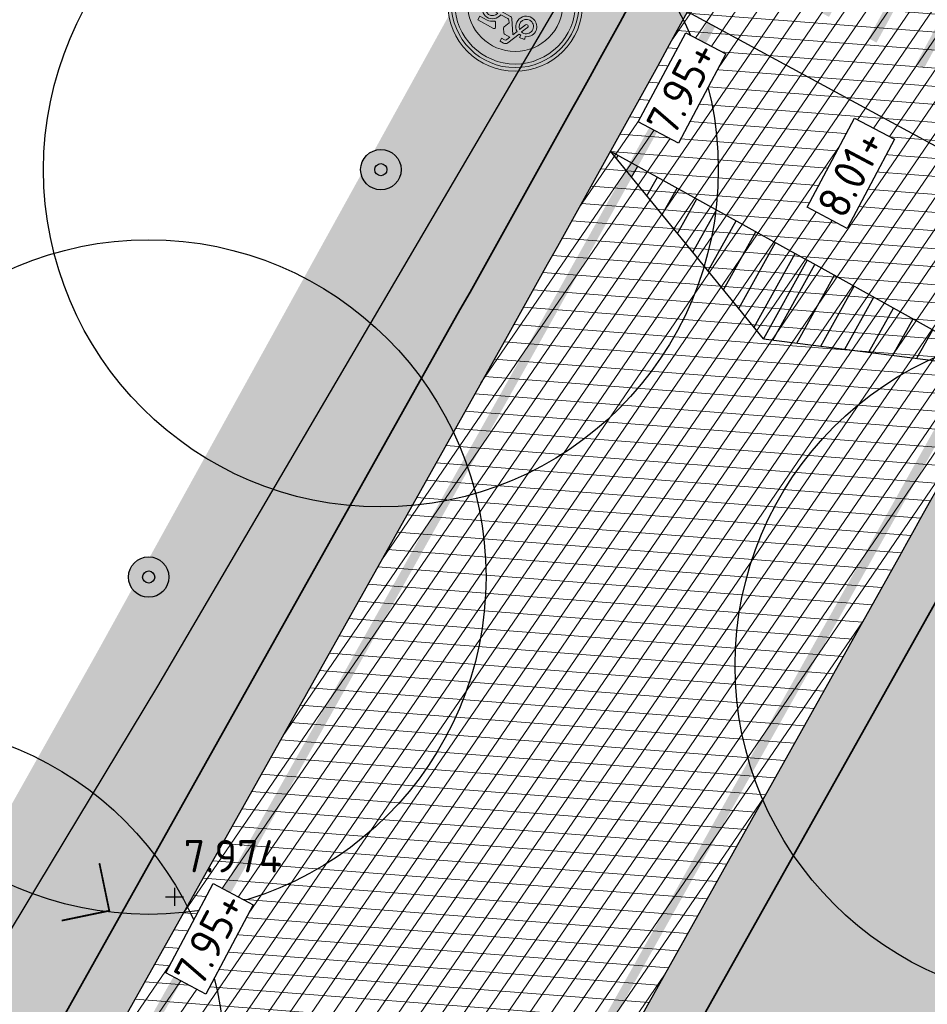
# Model space of a CAD drawing. Header units: metres. Extents: x 157685 to 160831, y 403691 to 406312.
# Tile 87 of 134: x 159799 to 159809, y 404999 to 405010. Entities that reach past the tile are written whole.
import ezdxf

# ---------------------------------------------------------------- set-up
doc = ezdxf.new("R2010")
doc.units = ezdxf.units.M
doc.linetypes.add('VW-1-3_STREEP', pattern=[4, 1, -3])
doc.layers.get('Defpoints').update_dxf_attribs({"color": 171})
for name, color, linetype, lineweight in [('B-WE-GR-BOOM-S (ingemeten)', 90, 'Continuous', 25), ('B-WE-OG-HOOGTEPUNT-S', 7, 'Continuous', 25), ('B-WE-OG-HOOGTEPUNT-T18', 10, 'Continuous', 18), ('N-WE-GR-GRAS-A', 62, 'Continuous', 18), ('N-WE-GW-HOOGTE_AFWERKHOOGTE-T25', 7, 'Continuous', 25), ('N-WE-VH-GESLOTENVERHARDING_ASFALT-A-200', 253, 'Continuous', 18), ('N-WE-VH-HALFVERHARDING_GRASBETONSTEEN-A-200', 132, 'Continuous', 18), ('N-WE-VH-HALFVERHARDING_GRASBETONSTEEN-G', 7, 'Continuous', 35), ('N-WE-VH-KANTVERHARDING-G', 7, 'Continuous', 30), ('N-WE-VH-PLATEAU_TALUD-S', 7, 'Continuous', 25), ('N-WE-VH-VERHARDING_ASFALT-A', 252, 'Continuous', 18), ('N-WE-VW-MARKERING_LANGS_STREEP_13_010-G', 7, 'VW-1-3_STREEP', 13), ('N-WE-VW-VERKEERSTEKEN_BORD_C-S-200', 7, 'Continuous', 25)]:
    doc.layers.add(name, color=color, linetype=linetype, lineweight=lineweight)
doc.layers.add('Iv-a-afwateringsprofiel', color=5, linetype='Continuous')
doc.styles.add('NLCS-ISO', font='NLCS-ISO.TTF')
doc.styles.add('NLCS-ISO-M200-T18', font='NLCS-ISO.TTF', dxfattribs={"height": 0.36})
pattern_1 = [(0, (0, 0), (1, 1), [0.12, -0.8]), (45, (0.4, 0.2), (-0.1131370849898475, 1.866761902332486), [0.12, -0.8]), (29.99999999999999, (0.08, 0.12), (0.2274613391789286, 1.286025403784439), [0.12, -0.8]), (15, (0.32, 0.48), (0.3856270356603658, 0.7244941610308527), [0.12, -0.8]), (135, (0.16, 2), (-0.02828427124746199, -0.6505382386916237), [0.12, -0.8]), (150, (1.2, 0.4), (0.2156921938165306, -0.5864101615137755), [0.12, -0.8]), (165, (0.24, 0.04), (0.1434520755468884, -0.7010146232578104), [0.12, -0.8]), (85, (0.4, 0.4), (-0.872677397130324, 1.040016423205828), [0.12, -0.8]), (99.99999999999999, (0, 0), (-1.112117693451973, 0.7787131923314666), [0.12, -0.7999999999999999])]
pattern_2 = [(45, (0, 0), (-0.1979898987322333, 0.1979898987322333), [0.14, -0.14]), (135, (0, 0), (-0.1979898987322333, -0.1979898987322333), [0.14, -0.14]), (45, (-0.098994, 0.098994), (-0.1979898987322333, 0.1979898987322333), [0.14, -0.14]), (135, (0.098994, 0.098994), (-0.1979898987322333, -0.1979898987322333), [0.14, -0.14])]

# ---------------------------------------------------------------- blocks, each defined once
blk = doc.blocks.new('*U72')
for points, const_width in [([(-0.04764860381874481, -0.08791820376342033), (-4.443558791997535, 2.294511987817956)], 0.1999999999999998), ([(-5.455014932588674, 0.1128564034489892), (-4.311689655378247, 2.223024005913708)], 0.09999999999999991), ([(-4.429059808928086, 1.376658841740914), (-4.047951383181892, 2.080048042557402)], 0.09999999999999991), ([(-4.927505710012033, -0.1730352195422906), (-3.784180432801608, 1.937132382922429)], 0.09999999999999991), ([(-3.901550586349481, 1.090767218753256), (-3.520442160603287, 1.794156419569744)], 0.09999999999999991), ([(-4.399996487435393, -0.4589268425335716), (-3.256671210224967, 1.651240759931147)], 0.09999999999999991), ([(-3.374041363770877, 0.8048755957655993), (-2.992932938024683, 1.508264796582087)], 0.09999999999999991), ([(-3.872487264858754, -0.7448184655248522), (-2.729161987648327, 1.365349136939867)], 0.09999999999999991), ([(-2.846532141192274, 0.518983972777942), (-2.465423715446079, 1.222373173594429)], 0.09999999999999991), ([(-3.344978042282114, -1.030710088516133), (-2.201652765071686, 1.079457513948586)], 0.09999999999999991), ([(-2.31902291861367, 0.2330923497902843), (-1.937914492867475, 0.9364815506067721)], 0.09999999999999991), ([(-2.817468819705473, -1.316601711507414), (-1.674143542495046, 0.7935658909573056)], 0.09999999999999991), ([(-1.791513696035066, -0.05279927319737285), (-1.410405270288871, 0.6505899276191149)], 0.09999999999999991), ([(-2.289959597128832, -1.602493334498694), (-1.146634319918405, 0.5076742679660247)], 0.09999999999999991), ([(-1.264004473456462, -0.3386908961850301), (-0.8828960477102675, 0.3646983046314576)], 0.09999999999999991), ([(-1.762450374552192, -1.888384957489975), (-0.6191250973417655, 0.2217826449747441)], 0.09999999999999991), ([(-0.7364952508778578, -0.6245825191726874), (-0.3553868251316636, 0.07880668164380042)], 0.09999999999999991), ([(-1.234941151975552, -2.174276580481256), (-0.09161587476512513, -0.06410897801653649)], 0.09999999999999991)]:
    blk.add_lwpolyline(points, dxfattribs=dict(const_width=const_width))
for points in [[(0, 0), (-4.395910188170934, 2.382430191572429)], [(-1.524519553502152, -2.81352328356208), (-5.920552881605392, -0.4311043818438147)]]:
    blk.add_lwpolyline(points)
blk = doc.blocks.new('SGR-BOOM_01')
at = {"ltscale": 0.1}
h = blk.add_hatch(color=256, dxfattribs=at)
edge = h.paths.add_edge_path()
edge.add_arc((7.366995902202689e-12, -5.115907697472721e-12), 0.15, 0, 360)
for centre, radius in [((0, 0), 2.5), ((7.366995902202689e-12, -5.115907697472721e-12), 0.04499999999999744)]:
    blk.add_circle(centre, radius)
blk.add_circle((7.366995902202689e-12, -5.115907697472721e-12), 0.15, dxfattribs=at)
blk = doc.blocks.new('SOG-HOOGTEPUNT-SO')
for p, q in [((-0.5, 0), (0.5, 0)), ((0, 0.5), (0, -0.5))]:
    blk.add_line(p, q)
blk = doc.blocks.new('*U874')
h = blk.add_hatch()
h.set_pattern_fill('AMO-BODEM_LEEM', color=256, scale=0.1, angle=135, pattern_type=2)
h.set_pattern_definition([(270, (-0.4999999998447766, -0.5295081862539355), (0.25, -5.551115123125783e-17), [])])
h.paths.add_polyline_path([(2.500000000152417, 0), (2.500000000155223, 1.000000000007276), (0, 0)])
h = blk.add_hatch()
h.set_pattern_fill('AMO-BODEM_LEEM', color=256, scale=0.1, angle=135, pattern_type=2)
h.set_pattern_definition([(270, (-1.499999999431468, -0.5295081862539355), (0.25, -5.551115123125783e-17), [])])
h.paths.add_polyline_path([(2.500000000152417, 0), (2.500000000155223, 1.000000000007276), (5.000000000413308, 0)])
for points in [[(2.500000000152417, 0), (2.500000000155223, 1.000000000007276), (0, 0)], [(2.500000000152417, 0), (2.500000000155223, 1.000000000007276), (5.000000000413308, 0)]]:
    blk.add_lwpolyline(points, close=True)
blk = doc.blocks.new('N-SVW-VERKEERSTEKEN_BORD_C15-SO')
at = {"true_color": 0xff0000}
h = blk.add_hatch(color=1, dxfattribs=at)
h.dxf.hatch_style = 1
h.paths.add_polyline_path([(-3.75, 0), (-3.55, 0, -1), (3.55, 0), (3.75, 0, 1)])
at = {"true_color": 0xffffff}
h = blk.add_hatch(color=7, dxfattribs=at)
h.dxf.hatch_style = 1
h.paths.add_polyline_path([(-3.55, 0), (-3.35, 0, -1), (3.35, 0), (3.55, 0, 1)])
at = {"true_color": 0xff0000}
h = blk.add_hatch(color=1, dxfattribs=at)
h.dxf.hatch_style = 1
h.paths.add_polyline_path([(-3.35, 0), (-2.649999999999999, 0, -1), (2.649999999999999, 0), (3.35, 0, 1)])
at = {"true_color": 0xffffff}
h = blk.add_hatch(color=7, dxfattribs=at)
h.dxf.hatch_style = 1
h.paths.add_polyline_path([(-0.6572742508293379, 2.116398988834, -0.3213273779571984), (-0.4646089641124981, 2.229175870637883), (-0.2343322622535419, 2.229175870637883), (-0.2343322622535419, 2.13988939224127), (0.440859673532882, 2.613071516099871, 0.2775141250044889), (-2.101371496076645, 1.614539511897), (-1.594839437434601, 1.178809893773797, -0.1360194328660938), (-1.348066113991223, 1.350403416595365), (-1.409139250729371, 1.481995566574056, -0.1068023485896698), (-1.094289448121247, 1.53840312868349), (-1.094289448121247, 1.397403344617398), (-0.9862163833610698, 1.378626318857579)])
at = {"true_color": 0x191919}
h = blk.add_hatch(color=250, dxfattribs=at)
h.dxf.hatch_style = 1
h.paths.add_polyline_path([(-0.06518606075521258, 1.491403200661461), (-0.2170976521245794, 1.738259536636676, 0.2553060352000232), (-0.2813321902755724, 1.773345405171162), (-0.6149781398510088, 1.773345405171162), (-0.530385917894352, 1.9707145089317, -0.3183027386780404), (-0.4176090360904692, 2.050602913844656), (-0.2343322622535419, 2.050602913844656), (-0.2343322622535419, 2.229175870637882), (-0.4646089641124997, 2.229175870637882, 0.3213273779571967), (-0.6572742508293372, 2.116398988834), (-0.98621638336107, 1.378626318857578), (-1.094289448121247, 1.397403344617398), (-1.094289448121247, 1.53840312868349, 0.1068023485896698), (-1.409139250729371, 1.481995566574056), (-1.348066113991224, 1.350403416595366, 0.671061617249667), (-1.401672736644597, 0.3104226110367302, 0.9483494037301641), (-0.8217357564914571, 1.31281112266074), (-0.7042550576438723, 1.585364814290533), (-0.2296284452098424, 0.8099998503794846, 0.2591533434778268), (-0.1027783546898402, 0.7395190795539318), (0.4188481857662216, 0.7395190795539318, 0.9315490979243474), (1.570174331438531, 0.8194074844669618, 0.9228273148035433), (0.4235520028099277, 0.9134073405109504), (-0.01818613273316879, 0.9134073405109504, -0.2554646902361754), (-0.1215553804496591, 0.9697766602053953), (-0.206147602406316, 1.101368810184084), (-0.0604822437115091, 1.41621861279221, 0.2495832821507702)])
h.paths.add_polyline_path([(-1.28892140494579, 0.4576166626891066, -0.9295088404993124), (-1.05018218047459, 1.216397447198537), (-1.225127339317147, 0.8364851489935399, 1), (-1.067180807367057, 0.7637526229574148), (-0.8922356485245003, 1.143664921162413, -0.8633696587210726)], flags=16)
h.paths.add_polyline_path([(1.391180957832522, 0.8400434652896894, -0.9295088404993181), (0.6021058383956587, 0.7395190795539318), (1.020363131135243, 0.7395190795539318, 1), (1.020363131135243, 0.9134073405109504), (0.6021058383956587, 0.9134073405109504, -0.8633696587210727)], flags=16)
at = {"true_color": 0xffffff}
h = blk.add_hatch(color=7, dxfattribs=at)
h.dxf.hatch_style = 1
h.paths.add_polyline_path([(0.4408596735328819, 2.613071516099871), (-0.234332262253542, 2.13988939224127), (-0.234332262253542, 2.050602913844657), (-0.4176090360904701, 2.050602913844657, 0.3183027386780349), (-0.5303859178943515, 1.970714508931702), (-0.6149781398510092, 1.773345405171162), (-0.2813321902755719, 1.773345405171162, -0.2553060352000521), (-0.2170976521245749, 1.738259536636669), (-0.2155552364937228, 1.735753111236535), (0.3508858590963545, 1.681179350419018, -0.5265277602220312), (0.4141443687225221, 1.773345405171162), (1.415101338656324, 1.773345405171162), (1.415101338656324, 1.53840312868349), (2.008574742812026, 1.728620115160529, 0.1750121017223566)])
h = blk.add_hatch(color=7, dxfattribs=at)
h.dxf.hatch_style = 1
h.paths.add_polyline_path([(1.290993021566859, 1.314564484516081), (1.415101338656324, 1.53840312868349), (0.9545479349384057, 1.53840312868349, 0.136608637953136), (0.569748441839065, 1.404495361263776, -0.4856487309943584), (0.4705519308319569, 1.425588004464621), (0.3508858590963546, 1.681179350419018), (-0.2155552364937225, 1.735753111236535), (-0.06518606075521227, 1.491403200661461, -0.249583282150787), (-0.06048224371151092, 1.416218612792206), (-0.2061476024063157, 1.101368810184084), (-0.1215553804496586, 0.9697766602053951, 0.2554646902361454), (-0.01818613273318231, 0.9134073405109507), (0.4235520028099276, 0.9134073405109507, -0.5305687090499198)])
at = {"true_color": 0x191919}
h = blk.add_hatch(color=250, dxfattribs=at)
h.dxf.hatch_style = 1
h.paths.add_polyline_path([(0.9545479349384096, 1.53840312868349), (1.415101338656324, 1.53840312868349), (1.415101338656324, 1.773345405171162), (0.4141443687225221, 1.773345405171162, 0.5721557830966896), (0.3549126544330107, 1.672578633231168), (0.4705519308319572, 1.42558800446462, 0.4363209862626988), (0.5611728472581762, 1.398459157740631, -0.1401265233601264)])
at = {"true_color": 0xffffff}
h = blk.add_hatch(color=7, dxfattribs=at)
h.dxf.hatch_style = 1
h.paths.add_polyline_path([(2.649999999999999, 0, 0.1795498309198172), (2.008574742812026, 1.728620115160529), (1.415101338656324, 1.53840312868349), (1.29099302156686, 1.314564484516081, -0.2633273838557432), (1.570174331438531, 0.8194074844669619, -0.4757520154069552), (0.8727691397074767, 0.2541695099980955), (0.808882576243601, 0.006450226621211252), (0.8088825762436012, -0.1251419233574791), (0.6538095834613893, -0.1251419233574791), (0.5504403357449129, -0.3553995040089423), (0.7242903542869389, -0.6937301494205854, -0.3180092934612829), (1.431515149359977, -0.8806467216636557, -0.3358920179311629), (1.46821038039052, -1.63644934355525), (1.850904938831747, -1.896483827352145, 0.2020751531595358)])
h = blk.add_hatch(color=7, dxfattribs=at)
h.dxf.hatch_style = 1
h.paths.add_polyline_path([(-0.9609825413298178, 0.2749319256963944, -0.1980987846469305), (-1.401672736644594, 0.3104226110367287, -0.4902897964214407), (-1.594839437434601, 1.178809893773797), (-2.101371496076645, 1.614539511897, 0.1652621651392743), (-2.649999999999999, 0, 0.1622559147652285), (-2.120134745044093, -1.589820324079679), (-1.674648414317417, -1.460343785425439, -0.5770708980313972), (-0.9204203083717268, -0.6655454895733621), (-0.7753631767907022, -0.2515251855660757)])
h = blk.add_hatch(color=7, dxfattribs=at)
h.dxf.hatch_style = 1
h.paths.add_polyline_path([(-0.8922356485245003, 1.143664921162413), (-1.067180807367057, 0.7637526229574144, -1), (-1.225127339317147, 0.8364851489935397), (-1.05018218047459, 1.216397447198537, 0.9295088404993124), (-1.28892140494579, 0.4576166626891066, 0.8633696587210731)])
h = blk.add_hatch(color=7, dxfattribs=at)
h.dxf.hatch_style = 1
h.paths.add_polyline_path([(0.4188481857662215, 0.739519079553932), (-0.1027783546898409, 0.739519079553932, -0.2591533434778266), (-0.2296284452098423, 0.8099998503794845), (-0.7042550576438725, 1.585364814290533), (-0.8217357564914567, 1.31281112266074, -0.6315948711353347), (-0.9609825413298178, 0.2749319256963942), (-0.7753631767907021, -0.2515251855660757), (-0.6948665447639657, -0.02177267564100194, -0.334347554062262), (-0.4833575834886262, 0.1378084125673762), (-0.295424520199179, 0.1380041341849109), (-0.295424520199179, 0.00645022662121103), (-0.4599051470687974, 0.006450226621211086, 0.3458606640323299), (-0.5632489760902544, -0.05630858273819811), (-0.638478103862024, -0.2567340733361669), (0.4517366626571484, -0.2567340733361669), (0.5128480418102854, -0.1251419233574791), (0.3248865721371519, -0.1251419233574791, -1), (0.3248865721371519, 0.006450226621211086), (0.8088825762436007, 0.006450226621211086), (0.8727691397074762, 0.2541695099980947, -0.3158269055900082)])
h = blk.add_hatch(color=7, dxfattribs=at)
h.dxf.hatch_style = 1
h.paths.add_polyline_path([(0.6021058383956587, 0.9134073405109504), (1.020363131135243, 0.9134073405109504, -1), (1.020363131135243, 0.7395190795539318), (0.6021058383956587, 0.7395190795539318, 0.9295088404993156), (1.391180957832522, 0.8400434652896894, 0.8633696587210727)])
at = {"true_color": 0xff0000}
h = blk.add_hatch(color=1, dxfattribs=at)
h.dxf.hatch_style = 1
h.paths.add_polyline_path([(3.75, 0), (3.55, 0, -1), (-3.55, 0), (-3.75, 0, 1)])
at = {"true_color": 0xffffff}
h = blk.add_hatch(color=7, dxfattribs=at)
h.dxf.hatch_style = 1
h.paths.add_polyline_path([(3.55, 0), (3.35, 0, -1), (-3.35, 0), (-3.55, 0, 1)])
at = {"true_color": 0xff0000}
h = blk.add_hatch(color=1, dxfattribs=at)
h.dxf.hatch_style = 1
h.paths.add_polyline_path([(3.35, 0), (2.649999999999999, 0, -1), (-2.649999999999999, 0), (-3.35, 0, 1)])
at = {"true_color": 0x191919}
h = blk.add_hatch(color=250, dxfattribs=at)
h.dxf.hatch_style = 1
h.paths.add_polyline_path([(0.550440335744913, -0.355399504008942), (0.6538095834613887, -0.1251419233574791), (0.8088825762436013, -0.1251419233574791), (0.8088825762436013, 0.006450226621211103), (0.3248865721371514, 0.006450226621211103, 1), (0.3248865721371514, -0.1251419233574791), (0.5128480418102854, -0.1251419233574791), (0.4517366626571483, -0.2567340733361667), (-0.6384781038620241, -0.2567340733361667), (-0.5632489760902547, -0.05630858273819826, -0.3458606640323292), (-0.4599051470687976, 0.006450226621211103), (-0.2954245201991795, 0.006450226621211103), (-0.2954245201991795, 0.1380041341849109), (-0.4833575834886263, 0.1378084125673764, 0.3343475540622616), (-0.694866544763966, -0.02177267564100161), (-0.9204203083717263, -0.6655454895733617, 0.7942654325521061), (-1.471549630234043, -1.768147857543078, 0.4733002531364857), (-0.5163071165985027, -1.582185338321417, 0.427470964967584), (-0.798254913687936, -0.7125454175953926), (-0.7324588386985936, -0.5198801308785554), (0.01470234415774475, -1.346948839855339), (0.3154789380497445, -1.346948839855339, 0.5293484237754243), (1.245638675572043, -1.835832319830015, 0.4761740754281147), (1.431515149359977, -0.8806467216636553, 0.3180092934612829), (0.7242903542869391, -0.6937301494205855)])
h.paths.add_polyline_path([(-0.6760703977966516, -0.3835841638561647), (0.390663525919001, -0.3835841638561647), (0.03351761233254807, -1.17306057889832)], flags=16)
h.paths.add_polyline_path([(-0.8452357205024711, -0.8394337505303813, -0.5422541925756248), (-0.7538710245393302, -1.665829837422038, -0.6326380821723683), (-1.568916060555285, -1.281133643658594, -0.479902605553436), (-0.9674202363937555, -0.7971376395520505), (-1.13190086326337, -1.262356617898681, 1.053204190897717), (-1.005012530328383, -1.299948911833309)], flags=16)
h.paths.add_polyline_path([(0.4799595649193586, -0.5057686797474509), (0.6068096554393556, -0.75013771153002, 0.2341669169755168), (0.3154789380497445, -1.215356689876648), (0.1557021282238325, -1.215356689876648)], flags=16)
h.paths.add_polyline_path([(0.6679210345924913, -0.8723222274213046), (0.8464748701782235, -1.215356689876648), (0.4517366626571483, -1.215356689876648, -0.2160576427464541)], flags=16)
h.paths.add_polyline_path([(0.4517366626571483, -1.346948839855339), (0.9545479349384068, -1.346948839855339, 0.566150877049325), (1.010955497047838, -1.252948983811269), (0.7854017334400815, -0.8112108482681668, -0.5642606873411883), (1.43740457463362, -1.357118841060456, -0.3964878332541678), (0.8985838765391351, -1.777141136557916, -0.3501344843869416)], flags=16)
at = {"true_color": 0xffffff}
h = blk.add_hatch(color=7, dxfattribs=at)
h.dxf.hatch_style = 1
h.paths.add_polyline_path([(1.850904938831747, -1.896483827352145), (1.468210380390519, -1.63644934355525, -0.1209387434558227), (1.245638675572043, -1.835832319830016, -0.5293484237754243), (0.3154789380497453, -1.346948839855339), (0.01470234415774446, -1.346948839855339), (-0.7324588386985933, -0.5198801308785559), (-0.7982549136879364, -0.7125454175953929, -0.4274709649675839), (-0.5163071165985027, -1.582185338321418, -0.4733002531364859), (-1.471549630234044, -1.768147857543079, -0.1489319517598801), (-1.674648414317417, -1.460343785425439), (-2.120134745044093, -1.589820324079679, 0.4527686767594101)])
h = blk.add_hatch(color=7, dxfattribs=at)
h.dxf.hatch_style = 1
h.paths.add_polyline_path([(-0.6760703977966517, -0.383584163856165), (0.03351761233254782, -1.17306057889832), (0.3906635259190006, -0.3835841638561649)])
h = blk.add_hatch(color=7, dxfattribs=at)
h.dxf.hatch_style = 1
h.paths.add_polyline_path([(0.1557021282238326, -1.215356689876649), (0.315478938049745, -1.215356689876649, -0.2341669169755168), (0.606809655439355, -0.7501377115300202), (0.4799595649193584, -0.5057686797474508)])
h = blk.add_hatch(color=7, dxfattribs=at)
h.dxf.hatch_style = 1
h.paths.add_polyline_path([(-1.13190086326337, -1.262356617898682), (-0.9674202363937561, -0.7971376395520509, 0.479902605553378), (-1.568916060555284, -1.2811336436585, 0.6326380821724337), (-0.7538710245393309, -1.665829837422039, 0.5422541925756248), (-0.8452357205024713, -0.8394337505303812), (-1.005012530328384, -1.299948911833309, -1.053204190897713)])
h = blk.add_hatch(color=7, dxfattribs=at)
h.dxf.hatch_style = 1
h.paths.add_polyline_path([(1.43740457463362, -1.357118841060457, 0.5642606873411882), (0.785401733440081, -0.8112108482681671), (1.010955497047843, -1.252948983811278, -0.5661508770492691), (0.9545479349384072, -1.346948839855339), (0.4517366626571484, -1.346948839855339, 0.3501344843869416), (0.8985838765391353, -1.777141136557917, 0.3964878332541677)])
h = blk.add_hatch(color=7, dxfattribs=at)
h.dxf.hatch_style = 1
h.paths.add_polyline_path([(0.8464748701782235, -1.215356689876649), (0.6679210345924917, -0.8723222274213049, 0.2160576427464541), (0.4517366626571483, -1.215356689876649)])
at = {"color": 250, "lineweight": 0, "true_color": 0x191919}
for points in [[(0.4235520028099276, 0.9134073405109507, -0.9228273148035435), (1.570174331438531, 0.8194074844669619, -0.931549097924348), (0.4188481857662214, 0.739519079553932), (-0.1027783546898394, 0.739519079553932, -0.2591533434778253), (-0.2296284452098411, 0.8099998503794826), (-0.7042550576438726, 1.585364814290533), (-0.8217357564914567, 1.31281112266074, -0.9483494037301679), (-1.401672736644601, 0.3104226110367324, -0.6710616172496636), (-1.348066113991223, 1.350403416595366), (-1.409139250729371, 1.481995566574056, -0.1068023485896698), (-1.094289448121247, 1.53840312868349), (-1.094289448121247, 1.397403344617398), (-0.9862163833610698, 1.378626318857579), (-0.6572742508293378, 2.116398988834, -0.3213273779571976), (-0.4646089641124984, 2.229175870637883), (-0.2343322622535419, 2.229175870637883), (-0.2343322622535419, 2.050602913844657), (-0.4176090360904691, 2.050602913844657, 0.3183027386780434), (-0.5303859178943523, 1.9707145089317), (-0.6149781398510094, 1.773345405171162), (-0.2813321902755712, 1.773345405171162, -0.2655979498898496), (-0.2155552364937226, 1.735753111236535), (-0.0651860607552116, 1.49140320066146, -0.2495832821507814), (-0.06048224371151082, 1.416218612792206), (-0.2061476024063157, 1.101368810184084), (-0.1215553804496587, 0.9697766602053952, 0.2554646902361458), (-0.01818613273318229, 0.9134073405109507)], [(1.415101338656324, 1.773345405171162), (0.4141443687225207, 1.773345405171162, 0.5265277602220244), (0.3508858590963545, 1.681179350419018), (0.4705519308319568, 1.425588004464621, 0.4856487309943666), (0.5697484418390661, 1.404495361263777, -0.1366086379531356), (0.9545479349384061, 1.53840312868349), (1.415101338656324, 1.53840312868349)], [(-0.8922356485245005, 1.143664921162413, -0.8633696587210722), (-1.28892140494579, 0.4576166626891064, -0.9295088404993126), (-1.05018218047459, 1.216397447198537), (-1.225127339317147, 0.8364851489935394, 0.9999999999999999), (-1.067180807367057, 0.7637526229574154)], [(0.6021058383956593, 0.9134073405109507, -0.8633696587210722), (1.391180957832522, 0.8400434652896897, -0.9295088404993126), (0.6021058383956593, 0.739519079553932), (1.020363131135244, 0.739519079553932, 0.9999999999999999), (1.020363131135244, 0.9134073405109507)], [(0.550440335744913, -0.3553995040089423), (0.6538095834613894, -0.1251419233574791), (0.808882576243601, -0.1251419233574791), (0.808882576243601, 0.0064502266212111), (0.3248865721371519, 0.0064502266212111, 0.9999999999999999), (0.3248865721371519, -0.1251419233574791), (0.5128480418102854, -0.1251419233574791), (0.4517366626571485, -0.2567340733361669), (-0.638478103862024, -0.2567340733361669), (-0.5632489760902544, -0.0563085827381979, -0.3458606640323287), (-0.4599051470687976, 0.0064502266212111), (-0.295424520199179, 0.0064502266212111), (-0.295424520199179, 0.1380041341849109), (-0.4833575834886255, 0.1378084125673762, 0.3343475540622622), (-0.6948665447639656, -0.02177267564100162), (-0.9204203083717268, -0.6655454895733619, 0.7942654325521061), (-1.471549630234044, -1.768147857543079, 0.4733002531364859), (-0.5163071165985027, -1.582185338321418, 0.4274709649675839), (-0.7982549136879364, -0.7125454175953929), (-0.7324588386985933, -0.5198801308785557), (0.01470234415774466, -1.346948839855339), (0.315478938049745, -1.346948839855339, 0.5293484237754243), (1.245638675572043, -1.835832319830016, 0.4761740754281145), (1.431515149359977, -0.8806467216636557, 0.3180092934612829), (0.7242903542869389, -0.6937301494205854)], [(0.4799595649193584, -0.5057686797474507), (0.1557021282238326, -1.215356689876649), (0.315478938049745, -1.215356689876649, -0.2341669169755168), (0.606809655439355, -0.7501377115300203)], [(-0.8452357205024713, -0.8394337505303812, -0.5422541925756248), (-0.7538710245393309, -1.665829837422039, -0.6326380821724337), (-1.568916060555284, -1.2811336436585, -0.479902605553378), (-0.9674202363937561, -0.7971376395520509), (-1.131900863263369, -1.262356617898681, 1.053204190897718), (-1.005012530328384, -1.299948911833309)], [(0.785401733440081, -0.8112108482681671, -0.5642606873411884), (1.43740457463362, -1.357118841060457, -0.3964878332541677), (0.8985838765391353, -1.777141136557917, -0.3501344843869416), (0.4517366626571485, -1.346948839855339), (0.9545479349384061, -1.346948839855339, 0.5661508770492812), (1.010955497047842, -1.252948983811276)], [(0.8464748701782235, -1.215356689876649), (0.6679210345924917, -0.8723222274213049, 0.2160576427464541), (0.4517366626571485, -1.215356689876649)]]:
    blk.add_lwpolyline(points, format="xyb", close=True, dxfattribs=at)
blk.add_lwpolyline([(0.3906635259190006, -0.383584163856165), (-0.6760703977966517, -0.383584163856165), (0.0335176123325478, -1.17306057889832)], close=True, dxfattribs=at)
at = {"color": 1, "lineweight": 0, "true_color": 0xff0000}
blk.add_circle((0, 0), 3.75, dxfattribs=at)
at = {"color": 7, "lineweight": 0, "true_color": 0xffffff}
for radius in [3.55, 3.35, 2.649999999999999]:
    blk.add_circle((0, 0), radius, dxfattribs=at)

msp = doc.modelspace()

# ---------------------------------------------------------------- hatches: boundary and pattern name
at = {"layer": 'N-WE-GR-GRAS-A'}
h = msp.add_hatch(dxfattribs=at)
h.set_pattern_fill('AGR-GRAS_01-SO', color=256, scale=0.04, pattern_type=2)
h.set_pattern_definition(pattern_1)
h.paths.add_polyline_path([(159947.8480232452, 405248.5197582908, 0.405894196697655), (159943.9963303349, 405246.8913364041, -0.02247269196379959), (159914.6133930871, 405185.2143397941), (159834.087039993, 405034.0711958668, -0.005446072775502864), (159828.8246266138, 405024.4480227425), (159824.0115389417, 405015.8698070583, 0.005527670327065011), (159818.7089963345, 405006.1694910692), (159804.5859618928, 404979.6405398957, 0.05550154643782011), (159802.9510267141, 404975.5270516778), (159802.7037713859, 404974.6246129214, -0.1055589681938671), (159798.1917326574, 404965.9102367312), (159797.9894941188, 404965.66424889), (159801.2993328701, 404963.0766571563), (159803.4982866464, 404968.2081257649), (159805.123, 404975.672), (159805.3566544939, 404977.1680057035), (159806.0768332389, 404979.1208073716), (159808.1428506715, 404983.3803700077), (159813.9034474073, 404994.2923969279), (159823.434, 405011.915), (159826.4851087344, 405017.4938640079), (159834.3457042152, 405031.9490872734), (159842.820580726, 405047.6050551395), (159852.8457538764, 405066.2756003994), (159860.5369566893, 405080.651914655), (159862.171, 405083.398), (159863.044, 405083.998), (159863.964, 405083.981), (159866.285, 405087.879), (159865.815, 405088.069), (159865.372, 405089.004), (159865.669, 405090.71), (159867.9746014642, 405094.9288151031), (159873.7270684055, 405105.4901040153), (159879.553055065, 405116.2642487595), (159884.8916839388, 405126.1371104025), (159888.6950492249, 405132.9843372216), (159892.689, 405140.154), (159893.843, 405139.449), (159895.973, 405143.646), (159894.866, 405144.519), (159903.7778467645, 405161.353507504), (159912.3515452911, 405177.5492518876), (159920.630907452, 405193.0924523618), (159930.3511431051, 405211.3255466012), (159931.1391447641, 405213.0938378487), (159932.8931217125, 405217.14909361), (159935.5026393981, 405223.1823893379), (159940.4574736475, 405234.8870829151), (159945.19, 405246.771), (159948.338, 405246.025), (159948.699, 405245.033), (159952.5023399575, 405246.7082795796)])
h = msp.add_hatch(dxfattribs=at)
h.set_pattern_fill('AGR-GRAS_01-SO', color=256, scale=0.04, pattern_type=2)
h.set_pattern_definition(pattern_1)
edge = h.paths.add_edge_path()
edge.add_line((159578.5374166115, 404700.0819622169), (159578.6254720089, 404700.0345676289))
edge.add_line((159578.6254720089, 404700.0345676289), (159603.9219240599, 404747.0333756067))
edge.add_arc((160443.1779176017, 404295.3155573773), 953.100000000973, 142.3663853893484, 151.7092614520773, ccw=False)
edge.add_line((159688.3879633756, 404877.287837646), (159703.8794562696, 404897.3795561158))
edge.add_arc((159943.91390714, 404712.3037003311), 303.099999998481, 131.4605388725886, 142.3663853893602, ccw=False)
edge.add_line((159743.230164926, 404939.4504493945), (159776.7212754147, 404969.0397849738))
edge.add_arc((159712.5633914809, 405041.6577987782), 96.89999999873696, 311.4605388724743, 330.6998399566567)
edge.add_line((159797.0667715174, 404994.2364031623), (159804.3007044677, 405007.1270356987))
edge.add_arc((159370.9701621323, 405250.302386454), 496.900000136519, 330.6998399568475, 331.5438499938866)
edge.add_arc((159801.3297696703, 405017.0624706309), 7.400000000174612, 331.5438499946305, 413.6718235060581)
edge.add_line((159805.7135995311, 405023.0241847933), (159801.3814850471, 405026.2097204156))
edge.add_line((159801.3814850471, 405026.2097204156), (159800.3508178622, 405025.6653813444))
edge.add_line((159800.3508178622, 405025.6653813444), (159805.162, 405022.107))
edge.add_line((159805.162, 405022.107), (159806.4708960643, 405020.184))
edge.add_line((159806.4708960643, 405020.184), (159806.9923110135, 405018.7706630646))
edge.add_line((159806.9923110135, 405018.7706630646), (159807.143, 405017.767))
edge.add_line((159807.143, 405017.767), (159807.112, 405016.413))
edge.add_line((159807.112, 405016.413), (159806.6237197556, 405014.8311137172))
edge.add_line((159806.6237197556, 405014.8311137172), (159805.8507581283, 405013.4314217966))
edge.add_line((159805.8507581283, 405013.4314217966), (159803.555099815, 405009.2744050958))
edge.add_line((159803.555099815, 405009.2744050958), (159800.2669101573, 405003.320095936))
edge.add_line((159800.2669101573, 405003.320095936), (159797.2220407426, 404997.9073039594))
edge.add_line((159797.2220407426, 404997.9073039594), (159794.8245511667, 404994.0616845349))
edge.add_line((159794.8245511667, 404994.0616845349), (159792.0515868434, 404989.6137963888))
edge.add_line((159792.0515868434, 404989.6137963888), (159789.5682782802, 404985.630521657))
edge.add_line((159789.5682782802, 404985.630521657), (159787.111, 404981.689))
edge.add_line((159787.111, 404981.689), (159786.367, 404981.43))
edge.add_line((159786.367, 404981.43), (159785.402, 404981.455))
edge.add_line((159785.402, 404981.455), (159784.329, 404982.006))
edge.add_line((159784.329, 404982.006), (159784.072, 404983.158))
edge.add_line((159784.072, 404983.158), (159781.79, 404980.277))
edge.add_line((159781.79, 404980.277), (159782.34, 404980.26))
edge.add_line((159782.34, 404980.26), (159783.075, 404979.722))
edge.add_line((159783.075, 404979.722), (159783.322, 404978.725))
edge.add_line((159783.322, 404978.725), (159782.665, 404977.493))
edge.add_line((159782.665, 404977.493), (159781.7249177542, 404976.3647383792))
edge.add_line((159781.7249177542, 404976.3647383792), (159780.338, 404975.397))
edge.add_line((159780.338, 404975.397), (159779.141, 404975.529))
edge.add_line((159779.141, 404975.529), (159778.150478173, 404976.4076757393))
edge.add_line((159778.150478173, 404976.4076757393), (159774.507, 404973.806))
edge.add_line((159774.507, 404973.806), (159775.855, 404972.738))
edge.add_line((159775.855, 404972.738), (159776.065, 404971.807))
edge.add_line((159776.065, 404971.807), (159775.252, 404970.59))
edge.add_line((159775.252, 404970.59), (159764.5216861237, 404961.185172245))
edge.add_line((159764.5216861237, 404961.185172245), (159761.655257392, 404958.677158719))
edge.add_line((159761.655257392, 404958.677158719), (159755.1593899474, 404952.9940080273))
edge.add_line((159755.1593899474, 404952.9940080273), (159747.779, 404946.537))
edge.add_line((159747.779, 404946.537), (159741.4350387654, 404940.9845388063))
edge.add_line((159741.4350387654, 404940.9845388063), (159735.5817476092, 404935.8579777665))
edge.add_line((159735.5817476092, 404935.8579777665), (159732.2492128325, 404932.9780094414))
edge.add_line((159732.2492128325, 404932.9780094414), (159724.519, 404926.295))
edge.add_line((159724.519, 404926.295), (159723.154, 404926.405))
edge.add_line((159723.154, 404926.405), (159720.41, 404923.843))
edge.add_line((159720.41, 404923.843), (159720.646, 404922.925))
edge.add_line((159720.646, 404922.925), (159720.42, 404921.555))
edge.add_line((159720.42, 404921.555), (159719.235, 404919.179))
edge.add_line((159719.235, 404919.179), (159714.4242128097, 404913.4454319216))
edge.add_line((159714.4242128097, 404913.4454319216), (159710.805, 404909.132))
edge.add_line((159710.805, 404909.132), (159703.0021234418, 404899.5670897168))
edge.add_line((159703.0021234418, 404899.5670897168), (159699.2918910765, 404895.0190183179))
edge.add_line((159699.2918910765, 404895.0190183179), (159696.5018222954, 404891.4859407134))
edge.add_line((159696.5018222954, 404891.4859407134), (159692.6653099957, 404886.2984138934))
edge.add_line((159692.6653099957, 404886.2984138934), (159687.3868267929, 404879.1811481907))
edge.add_line((159687.3868267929, 404879.1811481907), (159682.7277324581, 404872.9545636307))
edge.add_line((159682.7277324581, 404872.9545636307), (159679.837, 404869.146))
edge.add_line((159679.837, 404869.146), (159678.661, 404867.936))
edge.add_line((159678.661, 404867.936), (159677.233, 404867.463))
edge.add_line((159677.233, 404867.463), (159675.5279320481, 404867.9588194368))
edge.add_line((159675.5279320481, 404867.9588194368), (159672.558, 404862.105))
edge.add_line((159672.558, 404862.105), (159672.186, 404860.193))
edge.add_line((159672.186, 404860.193), (159669.6009870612, 404856.140779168))
edge.add_line((159669.6009870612, 404856.140779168), (159666.726, 404851.634))
edge.add_line((159666.726, 404851.634), (159660.0205839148, 404842.0044224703))
edge.add_line((159660.0205839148, 404842.0044224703), (159655.1173813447, 404834.8968401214))
edge.add_line((159655.1173813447, 404834.8968401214), (159649.9080468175, 404827.1800241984))
edge.add_line((159649.9080468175, 404827.1800241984), (159641.553, 404814.478))
edge.add_line((159641.553, 404814.478), (159640.27, 404813.801))
edge.add_line((159640.27, 404813.801), (159636.523, 404808.465))
edge.add_line((159636.523, 404808.465), (159636.084, 404806.489))
edge.add_line((159636.084, 404806.489), (159635.2109538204, 404804.9644498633))
edge.add_line((159635.2109538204, 404804.9644498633), (159629.2305123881, 404795.2772049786))
edge.add_line((159629.2305123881, 404795.2772049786), (159624.0465019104, 404786.5030185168))
edge.add_line((159624.0465019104, 404786.5030185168), (159620.3577552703, 404780.0250190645))
edge.add_line((159620.3577552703, 404780.0250190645), (159618.6694383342, 404777.0600780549))
edge.add_line((159618.6694383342, 404777.0600780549), (159615.0388529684, 404770.9509728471))
edge.add_line((159615.0388529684, 404770.9509728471), (159611.3279794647, 404765.073519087))
edge.add_line((159611.3279794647, 404765.073519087), (159609.2164344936, 404761.0334352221))
edge.add_line((159609.2164344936, 404761.0334352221), (159606.3104729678, 404755.3371589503))
edge.add_line((159606.3104729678, 404755.3371589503), (159604.7152064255, 404752.2101117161))
edge.add_line((159604.7152064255, 404752.2101117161), (159603.494, 404750.206))
edge.add_line((159603.494, 404750.206), (159602.388, 404749.312))
edge.add_line((159602.388, 404749.312), (159598.336, 404741.032))
edge.add_line((159598.336, 404741.032), (159597.771, 404738.825))
edge.add_line((159597.771, 404738.825), (159593.1171575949, 404730.3842901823))
edge.add_line((159593.1171575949, 404730.3842901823), (159584.671339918, 404715.0844297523))
edge.add_line((159584.671339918, 404715.0844297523), (159578.646073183, 404703.7951198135))
edge.add_line((159578.646073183, 404703.7951198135), (159576.1567803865, 404699.5800294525))
edge.add_line((159576.1567803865, 404699.5800294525), (159571.2843468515, 404691.4808746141))
edge.add_line((159571.2843468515, 404691.4808746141), (159567.335, 404684.592))
edge.add_line((159567.335, 404684.592), (159561.5420968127, 404673.956253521))
edge.add_line((159561.5420968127, 404673.956253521), (159556.3644997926, 404664.4502066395))
edge.add_line((159556.3644997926, 404664.4502066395), (159553.689, 404659.538))
edge.add_line((159553.689, 404659.538), (159553.005, 404658.675))
edge.add_line((159553.005, 404658.675), (159551.85, 404658.95))
edge.add_line((159551.85, 404658.95), (159550.3501082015, 404657.3340753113))
edge.add_line((159550.3501082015, 404657.3340753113), (159553.1428222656, 404656.0222167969))
edge.add_line((159553.1428222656, 404656.0222167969), (159554.6966426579, 404655.9522638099))
edge.add_arc((159121.4782956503, 404899.1231974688), 496.7999991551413, 330.6939518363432, 331.7092614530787)
edge.add_line((159558.937509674, 404663.6668846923), (159578.5374166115, 404700.0819622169))
h = msp.add_hatch(dxfattribs=at)
h.set_pattern_fill('AGR-GRAS_01-SO', color=256, scale=0.04, pattern_type=2)
h.set_pattern_definition(pattern_1)
h.paths.add_polyline_path([(159799.5754339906, 404976.4519158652, -0.05550154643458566), (159801.4964828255, 404981.2852645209), (159815.6195172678, 405007.8142156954, -0.003457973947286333), (159818.9346156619, 405013.9388598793, 0.4117908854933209), (159818.161011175, 405016.6472372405), (159816.9072270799, 405017.3507136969), (159814.9835248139, 405013.740039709, -0.005464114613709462), (159809.7075254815, 405004.0928493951), (159802.4735925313, 404991.2022168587, -0.037727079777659), (159793.8709921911, 404978.2647071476, 0.4179620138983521), (159795.2317634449, 404967.8211425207), (159795.4881457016, 404968.1329867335, 0.1055589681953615), (159799.3281786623, 404975.5494771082)])
at = {"layer": 'N-WE-VH-GESLOTENVERHARDING_ASFALT-A-200', "true_color": 0xcf7363}
h = msp.add_hatch(dxfattribs=at)
h.set_pattern_fill('AVH-ASFALT-SO', color=23, scale=0.2, pattern_type=2)
h.set_pattern_definition([(31.64993266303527, (159085.9115677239, 404918.0168982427), (-0.1049455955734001, 0.1702539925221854), []), (91.64993266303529, (159085.9115677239, 404918.0168982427), (-0.1999170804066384, -0.00575855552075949), [])])
edge = h.paths.add_edge_path()
edge.add_arc((159243.5186586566, 405542.7615638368), 760.4000000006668, 337.7059771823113, 338.740321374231)
edge.add_line((159952.1708772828, 405267.0439673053), (159995.4326285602, 405378.2357679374))
edge.add_line((159995.4326285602, 405378.2357679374), (159992.7713508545, 405381.0483546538))
edge.add_line((159992.7713508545, 405381.0483546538), (159948.9090640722, 405268.3130514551))
edge.add_arc((159243.5186586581, 405542.7615638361), 756.8999999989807, 331.9521103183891, 338.74032137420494, ccw=False)
edge.add_line((159911.5244509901, 405186.8600726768), (159830.9980978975, 405035.7169287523))
edge.add_arc((159389.7206554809, 405270.8216263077), 499.9999999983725, 330.7039747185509, 331.95211031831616, ccw=False)
edge.add_line((159825.7722653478, 405026.1606495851), (159822.5813815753, 405020.4736371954))
edge.add_arc((159820.8371751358, 405021.4522811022), 2.000000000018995, 240.7039747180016, 330.70397471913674, ccw=False)
edge.add_line((159819.8585312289, 405019.7080746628), (159818.0299644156, 405020.7340517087))
edge.add_line((159818.0299644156, 405020.7340517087), (159816.3838409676, 405017.6443765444))
edge.add_line((159816.3838409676, 405017.6443765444), (159818.161011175, 405016.6472372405))
edge.add_arc((159817.1823672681, 405014.903030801), 1.999999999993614, -28.82169555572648, 60.70397471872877, ccw=False)
edge.add_arc((160260.0631488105, 404771.2088303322), 503.500000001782, 151.1783044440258, 151.9708105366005)
edge.add_line((159815.6195172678, 405007.8142156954), (159801.4964828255, 404981.2852645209))
edge.add_arc((159822.2401279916, 404970.2421134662), 23.49999999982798, 151.9708105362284, 164.677791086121)
edge.add_line((159799.5754339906, 404976.4519158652), (159799.3281786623, 404975.5494771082))
edge.add_arc((159780.0390773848, 404980.83441532), 19.99999999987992, 320.5747175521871, 344.67779108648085, ccw=False)
edge.add_line((159795.4881457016, 404968.1329867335), (159794.8501385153, 404967.3569624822))
edge.add_line((159794.8501385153, 404967.3569624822), (159797.6083362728, 404965.2006369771))
edge.add_line((159797.6083362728, 404965.2006369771), (159798.1917326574, 404965.9102367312))
edge.add_arc((159780.0390773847, 404980.83441532), 23.5000000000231, 320.574717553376, 344.6777910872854)
edge.add_line((159802.7037713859, 404974.6246129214), (159802.9510267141, 404975.5270516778))
edge.add_arc((159822.2401279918, 404970.2421134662), 19.99999999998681, 151.9708105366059, 164.6777910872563, ccw=False)
edge.add_line((159804.5859618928, 404979.6405398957), (159818.7089963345, 405006.1694910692))
edge.add_arc((160260.0631488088, 404771.2088303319), 500.000000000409, 150.7039747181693, 151.9708105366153, ccw=False)
edge.add_line((159824.0115389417, 405015.8698070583), (159828.8246266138, 405024.4480227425))
edge.add_arc((159389.7206554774, 405270.8216263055), 503.5000000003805, 330.7039747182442, 331.9521103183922)
edge.add_line((159834.087039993, 405034.0711958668), (159914.6133930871, 405185.2143397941))
edge.add_arc((159243.5186586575, 405542.7615638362), 760.3999999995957, 331.952110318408, 337.1016051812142)
edge.add_arc((159946.7599192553, 405245.724041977), 3.000000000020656, 68.73381308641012, 157.1016051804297, ccw=False)
edge.add_line((159947.8480232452, 405248.5197582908), (159952.5023399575, 405246.7082795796))
edge.add_line((159952.5023399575, 405246.7082795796), (159953.246, 405248.619))
edge.add_line((159953.246, 405248.619), (159948.7658612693, 405250.3627028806))
edge.add_arc((159949.8539733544, 405253.1584160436), 2.999999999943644, 157.7059771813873, 248.733647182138, ccw=False)
at = {"layer": 'N-WE-VH-HALFVERHARDING_GRASBETONSTEEN-A-200'}
h = msp.add_hatch(dxfattribs=at)
h.set_pattern_fill('AVH-GRASBETONSTEEN_02-SO', color=256, scale=0.2, pattern_type=2)
h.set_pattern_definition(pattern_2)
h.paths.add_polyline_path([(159818.0299644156, 405020.7340517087), (159818.5533505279, 405020.4403888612), (159858.5821423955, 405095.5720348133), (159858.101704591, 405095.9463090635)])
edge = h.paths.add_edge_path()
edge.add_line((159816.9072270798, 405017.3507136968), (159816.3838409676, 405017.6443765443))
edge.add_line((159816.3838409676, 405017.6443765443), (159814.4539918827, 405014.0221653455))
edge.add_arc((159370.9701622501, 405250.3023863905), 502.500000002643, 330.69983995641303, 331.9521103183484, ccw=False)
edge.add_line((159809.1842847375, 405004.3864803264), (159801.9503517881, 404991.4958477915))
edge.add_arc((159712.5633914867, 405041.6577987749), 102.4999999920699, 322.0575289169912, 330.69983995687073, ccw=False)
edge.add_arc((159799.7068432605, 404973.714669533), 7.999999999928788, 142.05752891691, 232.6236210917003)
edge.add_line((159794.8504570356, 404967.3573499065), (159795.2312963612, 404967.820574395))
edge.add_line((159795.2312963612, 404967.820574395), (159795.1491304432, 404967.8848107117))
edge.add_arc((159799.7068432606, 404973.7146695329), 7.400000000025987, 142.0575289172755, 231.9821358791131, ccw=False)
edge.add_arc((159712.5633914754, 405041.6577987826), 103.1000000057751, 322.0575289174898, 330.6998399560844)
edge.add_line((159802.4735925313, 404991.2022168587), (159809.7075254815, 405004.0928493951))
edge.add_arc((159370.9701619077, 405250.3023865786), 503.1000003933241, 330.6998399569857, 331.9521103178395)
edge.add_line((159814.9835248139, 405013.740039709), (159816.9072270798, 405017.3507136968))
h = msp.add_hatch(dxfattribs=at)
h.set_pattern_fill('AVH-GRASBETONSTEEN_02-SO', color=256, scale=0.2, pattern_type=2)
h.set_pattern_definition(pattern_2)
h.paths.add_polyline_path([(159797.5900122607, 404993.9427722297), (159804.8239452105, 405006.8334047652, 0.00368270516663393), (159808.3632259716, 405013.2505823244, 0.3745212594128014), (159806.0690451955, 405023.5075670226), (159801.7369242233, 405026.693107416), (159801.3814850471, 405026.2097204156), (159805.7135995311, 405023.0241847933, -0.374521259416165), (159807.835716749, 405013.5364739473, -0.003682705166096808), (159804.3007044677, 405007.1270356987), (159797.0667715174, 404994.2364031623, -0.08414504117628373), (159776.7212754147, 404969.0397849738), (159743.230164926, 404939.4504493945, 0.04762168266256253), (159703.8794562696, 404897.3795561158), (159688.3879633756, 404877.287837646, 0.008607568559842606), (159668.8022656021, 404850.9610915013), (159669.2469259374, 404850.5516064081, -0.008626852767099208), (159688.8631223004, 404876.9214717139), (159704.3546151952, 404897.0131901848, -0.04762168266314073), (159743.6274273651, 404939.0008022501), (159777.118537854, 404968.5901378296, 0.0841450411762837)])
at = {"layer": 'N-WE-VH-VERHARDING_ASFALT-A'}
h = msp.add_hatch(dxfattribs=at)
h.set_pattern_fill('AVH-ASFALT', color=256, scale=0.2, angle=90, pattern_type=2)
h.set_pattern_definition([(355.6069263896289, (158844.5507043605, 404349.5946988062), (0.01531969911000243, 0.199412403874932), []), (55.60692638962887, (158844.5507043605, 404349.5946988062), (-0.1650363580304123, 0.112973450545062), [])])
h.paths.add_polyline_path([(159809.1842847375, 405004.3864803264, 0.003682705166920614), (159812.7591361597, 405010.8681521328), (159808.3632259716, 405013.2505823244, -0.003682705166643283), (159804.8239452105, 405006.8334047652), (159797.5900122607, 404993.9427722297, -0.03772707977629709), (159789.4546724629, 404981.707978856), (159793.3978150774, 404978.6336291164, 0.03772707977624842), (159801.9503517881, 404991.4958477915)])

# ---------------------------------------------------------------- linework, layer by layer
at = {"color": 210, "const_width": 0.01999999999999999}
msp.add_lwpolyline([(159800.2926792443, 405000.9773208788), (159800.4024661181, 405000.4485989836), (159799.873744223, 405000.3388121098)], dxfattribs=at)
at = {"layer": 'Defpoints'}
msp.add_lwpolyline([(159807.32987867, 405020.213479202), (159807.7132429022, 405014.4994966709), (159800.9393040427, 405002.9443348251), (159790.9190445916, 404986.3448596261), (159786.1272902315, 404980.3165020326), (159781.2871719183, 404975.6290972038), (159774.1343645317, 404968.391873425), (159746.6834132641, 404943.7671722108), (159725.1549915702, 404924.511063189), (159716.7565226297, 404914.197925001), (159704.0401747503, 404898.6436087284), (159699.4949114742, 404894.3365679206), (159694.124089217, 404885.6868140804), (159673.7862215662, 404859.8083226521), (159655.1021412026, 404833.2039526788), (159643.1139921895, 404816.5347629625), (159642.4842071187, 404815.4856611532), (159633.1233854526, 404800.2770899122), (159624.8502251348, 404785.9640545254)], dxfattribs=at)
at = {"layer": 'N-WE-VH-HALFVERHARDING_GRASBETONSTEEN-G'}
for points in [[(159816.9072270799, 405017.3507136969), (159814.9835248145, 405013.7400397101, -0.005464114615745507), (159809.7075254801, 405004.0928493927), (159802.4735925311, 404991.2022168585, -0.03772707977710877), (159793.8709921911, 404978.2647071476, 0.413828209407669), (159795.1491304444, 404967.8848107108), (159795.2312963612, 404967.820574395)], [(159807.835716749, 405013.5364739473, -0.00368270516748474), (159804.3007044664, 405007.1270356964), (159797.0667715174, 404994.2364031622, -0.08414504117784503), (159776.7212754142, 404969.0397849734), (159743.2301649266, 404939.4504493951, 0.04762168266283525), (159703.8794562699, 404897.3795561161), (159688.387963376, 404877.2878376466, 0.04078858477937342), (159603.9219240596, 404747.0333756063), (159578.625472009, 404700.034567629)]]:
    msp.add_lwpolyline(points, format="xyb", dxfattribs=at)
at = {"layer": 'N-WE-VH-KANTVERHARDING-G'}
for points in [[(159802.4942940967, 404961.3808544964), (159794.779586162, 404967.4121194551, -0.4138282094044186), (159793.3978150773, 404978.6336291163, 0.03772707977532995), (159801.9503517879, 404991.4958477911), (159809.1842847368, 405004.3864803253, 0.005464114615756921), (159814.4539918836, 405014.0221653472), (159907.6412094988, 405188.928994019, 0.02962782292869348), (159944.8084988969, 405269.9084715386), (160120.8914682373, 405722.4787407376)], [(159808.3632259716, 405013.2505823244, -0.003682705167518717), (159804.8239452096, 405006.8334047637), (159797.5900122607, 404993.9427722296, -0.08414504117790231), (159777.1185378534, 404968.5901378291), (159743.6274273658, 404939.0008022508, 0.04762168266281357), (159704.354615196, 404897.0131901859), (159688.8631223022, 404876.9214717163, 0.04078858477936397), (159604.4502564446, 404746.7490080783), (159559.5538974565, 404663.3351225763, -0.04516852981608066), (159510.0919575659, 404588.5017704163), (159486.6444917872, 404559.1670087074, -0.02016670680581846), (159394.3004534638, 404452.7356426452), (159378.2814496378, 404435.7109974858)]]:
    msp.add_lwpolyline(points, format="xyb", dxfattribs=at)
at = {"layer": 'N-WE-VW-MARKERING_LANGS_STREEP_13_010-G', "const_width": 0.1, "flags": 128}
for points in [[(159791.6175564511, 404984.0793392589, 0.02953632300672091), (159797.8516326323, 404993.7959567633), (159805.0855655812, 405006.6865892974, 0.002075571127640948), (159807.0931458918, 405010.2990882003, 0.002075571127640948)], [(159795.0893364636, 404981.3725733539, 0.02988883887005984), (159801.6887314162, 404991.6426632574), (159808.9226643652, 405004.5332957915, 0.002089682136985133), (159810.9616551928, 405008.2025595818, 0.002089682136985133)]]:
    msp.add_lwpolyline(points, format="xyb", dxfattribs=at)

# ---------------------------------------------------------------- block references
at = {"layer": 'B-WE-GR-BOOM-S (ingemeten)', "xscale": 1.5, "yscale": 1.5, "zscale": 1.5}
for p in [(159803.4216437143, 405008.6870162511, 7.916243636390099), (159800.8403733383, 405004.1582753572, 7.950927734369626), (159811.1080934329, 405003.1755998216, 8.178955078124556), (159797.9304356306, 404998.7897553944, 7.989990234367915)]:
    msp.add_blockref('SGR-BOOM_01', p, dxfattribs=at)
at = {"layer": 'B-WE-OG-HOOGTEPUNT-S', "xscale": 0.2, "yscale": 0.2, "zscale": 0.2}
msp.add_blockref('SOG-HOOGTEPUNT-SO', (159801.1262420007, 405000.6037537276, 7.974456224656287), dxfattribs=at)
at = {"layer": 'Iv-a-afwateringsprofiel', "rotation": 150.9715184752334}
msp.add_blockref('*U874', (159810.345409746, 405006.4671102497), dxfattribs=at)
at = {"layer": 'N-WE-VH-PLATEAU_TALUD-S'}
msp.add_blockref('*U72', (159812.7591361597, 405010.8681521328), dxfattribs=at)
at = {"layer": 'N-WE-VW-VERKEERSTEKEN_BORD_C-S-200', "xscale": 0.2000000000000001, "yscale": 0.2000000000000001, "zscale": 0.2000000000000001, "rotation": 151.8712150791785}
msp.add_blockref('N-SVW-VERKEERSTEKEN_BORD_C15-SO', (159804.9143989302, 405010.5312172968), dxfattribs=at)

# ---------------------------------------------------------------- texts
at = {"layer": 'B-WE-OG-HOOGTEPUNT-T18', "style": 'NLCS-ISO'}
msp.add_text('7.974', height=0.3599999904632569, rotation=359.8908317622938, dxfattribs=at).set_placement((159801.2285601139, 405000.8755983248, 7.974456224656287))

# ---------------------------------------------------------------- next in the draw order: texts
at = {"layer": 'N-WE-GW-HOOGTE_AFWERKHOOGTE-T25', "char_height": 0.3599999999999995, "width": 0.9778270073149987, "attachment_point": 5, "rotation": 62.0030220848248, "style": 'NLCS-ISO-M200-T18', "bg_fill": 19, "box_fill_scale": 1.2, "bg_fill_color": 256, "bg_fill_transparency": 0}
for s, insert in [('7.95+', (159806.7685826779, 405009.5964341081)), ('8.01+', (159808.644555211, 405008.6476995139)), ('7.95+', (159801.5174983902, 405000.1364506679))]:
    msp.add_mtext(s, dxfattribs=dict(at, insert=insert))

doc.saveas('drawing.dxf')
